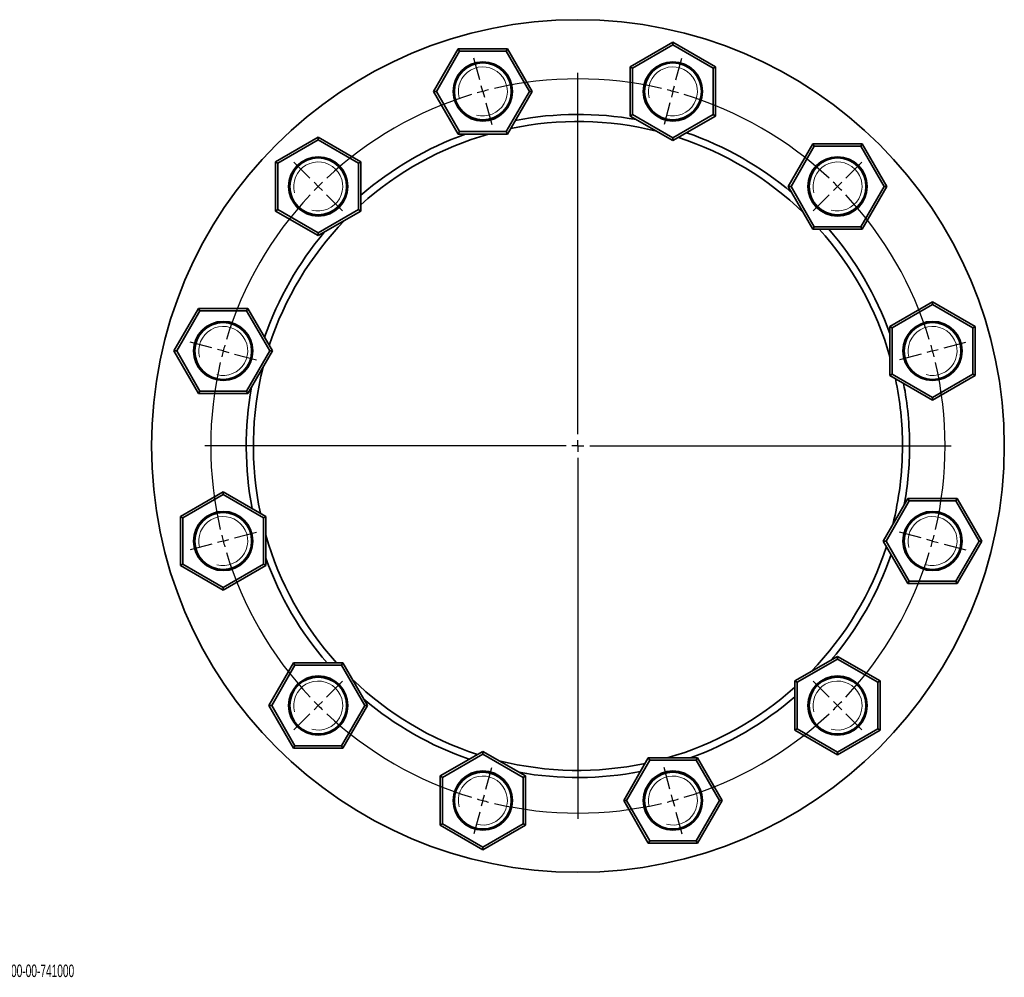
# Model space of a CAD drawing. Header units: millimetres. Extents: x -207 to 624, y 1 to 449.
# Tile 2 of 2: x 208 to 624, y 45 to 449. Entities that reach past the tile are written whole.
import ezdxf

# ---------------------------------------------------------------- set-up
doc = ezdxf.new("R2010")
doc.units = ezdxf.units.MM
doc.layers.add('NOTE', color=7, linetype='Continuous')
doc.styles.add('SLDTEXTSTYLE0', font='TXT', dxfattribs={"width": 0.605})

# ---------------------------------------------------------------- blocks, each defined once
blk = doc.blocks.new('SW_CENTERMARKSYMBOL_0')
at = {"layer": 'NOTE', "color": 0}
for p, q in [((-1.29, 4.83), (-3.75, 14.01)), ((81.53, 4.83), (83.99, 14.01)), ((40.12, -144.72), (40.12, 7.78)), ((0, 0), (-0.65, 2.41)), ((0, 0), (0.65, -2.41)), ((80.23, 0), (80.88, 2.41)), ((80.23, 0), (79.59, -2.41)), ((1.29, -4.83), (3.75, -14.01)), ((78.94, -4.83), (76.48, -14.01)), ((-73.02, -36.58), (-79.74, -29.86)), ((153.25, -36.58), (159.97, -29.86)), ((-69.48, -40.12), (-71.25, -38.35)), ((-69.48, -40.12), (-67.72, -41.88)), ((149.72, -40.12), (147.95, -41.88)), ((149.72, -40.12), (151.49, -38.35)), ((-65.95, -43.65), (-59.23, -50.37)), ((146.18, -43.65), (139.47, -50.37)), ((-114.43, -108.31), (-123.61, -105.85)), ((194.67, -108.31), (203.84, -105.85)), ((-109.6, -109.6), (-112.02, -108.95)), ((-109.6, -109.6), (-107.19, -110.25)), ((-104.77, -110.9), (-95.6, -113.35)), ((185.01, -110.9), (175.83, -113.35)), ((189.84, -109.6), (187.42, -110.25)), ((189.84, -109.6), (192.25, -108.95)), ((40.12, -149.72), (40.12, -147.22)), ((35.12, -149.72), (-117.38, -149.72)), ((40.12, -149.72), (37.62, -149.72)), ((40.12, -149.72), (40.12, -152.22)), ((40.12, -149.72), (42.62, -149.72)), ((45.12, -149.72), (197.62, -149.72)), ((40.12, -154.72), (40.12, -307.22)), ((-104.77, -188.54), (-95.6, -186.08)), ((185.01, -188.54), (175.83, -186.08)), ((-114.43, -191.13), (-123.61, -193.59)), ((-109.6, -189.84), (-112.02, -190.48)), ((-109.6, -189.84), (-107.19, -189.19)), ((189.84, -189.84), (187.42, -189.19)), ((189.84, -189.84), (192.25, -190.48)), ((194.67, -191.13), (203.84, -193.59)), ((-65.95, -255.78), (-59.23, -249.07)), ((146.18, -255.78), (139.47, -249.07)), ((-69.48, -259.32), (-67.72, -257.55)), ((149.72, -259.32), (147.95, -257.55)), ((-69.48, -259.32), (-71.25, -261.09)), ((149.72, -259.32), (151.49, -261.09)), ((-73.02, -262.86), (-79.74, -269.57)), ((153.25, -262.86), (159.97, -269.57)), ((1.29, -294.61), (3.75, -285.43)), ((78.94, -294.61), (76.48, -285.43)), ((0, -299.44), (0.65, -297.02)), ((80.23, -299.44), (79.59, -297.02)), ((0, -299.44), (-0.65, -301.85)), ((80.23, -299.44), (80.88, -301.85)), ((-1.29, -304.27), (-3.75, -313.44)), ((81.53, -304.27), (83.99, -313.44))]:
    blk.add_line(p, q, dxfattribs=at)
for start, end in [(76.8483, 103.1517), (105, 105.9241), (104.0759, 105), (75, 75.9241), (106.8483, 133.1517), (74.0759, 75), (46.8483, 73.1517), (135, 135.9241), (134.0759, 135), (45, 45.9241), (44.0759, 45), (136.8483, 163.1517), (16.8483, 43.1517), (164.0759, 165), (15, 15.9241), (165, 165.9241), (14.0759, 15), (166.8483, 193.1517), (346.8483, 13.1517), (194.0759, 195), (195, 195.9241), (344.0759, 345), (345, 345.9241), (196.8483, 223.1517), (316.8483, 343.1517), (224.0759, 225), (315, 315.9241), (225, 225.9241), (314.0759, 315), (226.8483, 253.1517), (286.8483, 313.1517), (254.0759, 255), (285, 285.9241), (255, 255.9241), (256.8483, 283.1517), (284.0759, 285)]:
    blk.add_arc((40.12, -149.72), 155, start, end, dxfattribs=at)

msp = doc.modelspace()

# ---------------------------------------------------------------- linework, layer by layer
at = {"color": 7, "linetype": 'Continuous', "lineweight": 35}
for p, q in [((383.11, 418.98), (393.51, 436.98)), ((394.08, 435.98), (393.51, 436.98)), ((393.51, 436.98), (414.29, 436.98)), ((413.71, 435.98), (414.29, 436.98)), ((414.29, 436.98), (424.68, 418.98)), ((466.13, 429.37), (484.13, 439.76)), ((484.13, 438.61), (467.13, 428.79)), ((484.13, 438.61), (484.13, 439.76)), ((484.13, 439.76), (502.13, 429.37)), ((501.13, 428.79), (484.13, 438.61)), ((394.08, 435.98), (384.27, 418.98)), ((413.71, 435.98), (394.08, 435.98)), ((423.53, 418.98), (413.71, 435.98)), ((467.13, 428.79), (466.13, 429.37)), ((466.13, 408.58), (466.13, 429.37)), ((467.13, 428.79), (467.13, 409.16)), ((501.13, 428.79), (502.13, 429.37)), ((501.13, 409.16), (501.13, 428.79)), ((502.13, 429.37), (502.13, 408.58)), ((393.51, 400.98), (383.11, 418.98)), ((384.27, 418.98), (383.11, 418.98)), ((384.27, 418.98), (394.08, 401.98)), ((413.71, 401.98), (423.53, 418.98)), ((424.68, 418.98), (414.29, 400.98)), ((424.68, 418.98), (423.53, 418.98)), ((466.13, 408.58), (467.13, 409.16)), ((484.13, 398.19), (466.13, 408.58)), ((467.13, 409.16), (484.13, 399.35)), ((484.13, 399.35), (501.13, 409.16)), ((502.13, 408.58), (484.13, 398.19)), ((502.13, 408.58), (501.13, 409.16)), ((316.41, 389.25), (334.41, 399.64)), ((334.41, 398.49), (334.41, 399.64)), ((334.41, 399.64), (352.41, 389.25)), ((393.51, 400.98), (394.08, 401.98)), ((414.29, 400.98), (393.51, 400.98)), ((394.08, 401.98), (413.71, 401.98)), ((414.29, 400.98), (413.71, 401.98)), ((484.13, 398.19), (484.13, 399.35)), ((334.41, 398.49), (317.41, 388.67)), ((351.41, 388.67), (334.41, 398.49)), ((532.83, 378.86), (543.22, 396.86)), ((543.8, 395.86), (533.99, 378.86)), ((543.8, 395.86), (543.22, 396.86)), ((543.22, 396.86), (564.01, 396.86)), ((563.43, 395.86), (543.8, 395.86)), ((563.43, 395.86), (564.01, 396.86)), ((573.25, 378.86), (563.43, 395.86)), ((564.01, 396.86), (574.4, 378.86)), ((316.41, 368.47), (316.41, 389.25)), ((317.41, 388.67), (316.41, 389.25)), ((317.41, 388.67), (317.41, 369.05)), ((352.41, 389.25), (351.41, 388.67)), ((351.41, 369.05), (351.41, 388.67)), ((352.41, 389.25), (352.41, 368.47)), ((543.22, 360.86), (532.83, 378.86)), ((532.83, 378.86), (533.99, 378.86)), ((533.99, 378.86), (543.8, 361.86)), ((563.43, 361.86), (573.25, 378.86)), ((574.4, 378.86), (564.01, 360.86)), ((573.25, 378.86), (574.4, 378.86)), ((317.41, 369.05), (316.41, 368.47)), ((334.41, 358.08), (316.41, 368.47)), ((317.41, 369.05), (334.41, 359.23)), ((334.41, 359.23), (351.41, 369.05)), ((352.41, 368.47), (334.41, 358.08)), ((352.41, 368.47), (351.41, 369.05)), ((543.22, 360.86), (543.8, 361.86)), ((543.8, 361.86), (563.43, 361.86)), ((564.01, 360.86), (563.43, 361.86)), ((334.41, 358.08), (334.41, 359.23)), ((564.01, 360.86), (543.22, 360.86)), ((575.73, 319.77), (593.73, 330.16)), ((593.73, 329.01), (576.73, 319.19)), ((593.73, 329.01), (593.73, 330.16)), ((593.73, 330.16), (611.73, 319.77)), ((610.73, 319.19), (593.73, 329.01)), ((273.51, 309.38), (283.9, 327.38)), ((284.48, 326.38), (274.67, 309.38)), ((284.48, 326.38), (283.9, 327.38)), ((283.9, 327.38), (304.69, 327.38)), ((304.11, 326.38), (284.48, 326.38)), ((304.69, 327.38), (304.11, 326.38)), ((313.93, 309.38), (304.11, 326.38)), ((304.69, 327.38), (315.08, 309.38)), ((575.73, 319.77), (576.73, 319.19)), ((575.73, 298.98), (575.73, 319.77)), ((576.73, 319.19), (576.73, 299.56)), ((610.73, 319.19), (611.73, 319.77)), ((610.73, 299.56), (610.73, 319.19)), ((611.73, 319.77), (611.73, 298.98)), ((274.67, 309.38), (273.51, 309.38)), ((283.9, 291.38), (273.51, 309.38)), ((274.67, 309.38), (284.48, 292.38)), ((304.11, 292.38), (313.93, 309.38)), ((315.08, 309.38), (304.69, 291.38)), ((315.08, 309.38), (313.93, 309.38)), ((575.73, 298.98), (576.73, 299.56)), ((576.73, 299.56), (593.73, 289.75)), ((593.73, 289.75), (610.73, 299.56)), ((610.73, 299.56), (611.73, 298.98)), ((593.73, 288.59), (575.73, 298.98)), ((611.73, 298.98), (593.73, 288.59)), ((284.48, 292.38), (283.9, 291.38)), ((304.69, 291.38), (283.9, 291.38)), ((284.48, 292.38), (304.11, 292.38)), ((304.69, 291.38), (304.11, 292.38)), ((593.73, 288.59), (593.73, 289.75)), ((276.3, 239.53), (294.3, 249.93)), ((294.3, 249.93), (294.3, 248.77)), ((294.3, 249.93), (312.3, 239.53)), ((294.3, 248.77), (277.3, 238.96)), ((311.3, 238.96), (294.3, 248.77)), ((572.95, 229.14), (583.34, 247.14)), ((583.92, 246.14), (574.1, 229.14)), ((583.34, 247.14), (583.92, 246.14)), ((583.34, 247.14), (604.13, 247.14)), ((603.55, 246.14), (583.92, 246.14)), ((603.55, 246.14), (604.13, 247.14)), ((613.36, 229.14), (603.55, 246.14)), ((604.13, 247.14), (614.52, 229.14)), ((277.3, 238.96), (276.3, 239.53)), ((276.3, 218.75), (276.3, 239.53)), ((277.3, 238.96), (277.3, 219.33)), ((312.3, 239.53), (311.3, 238.96)), ((311.3, 219.33), (311.3, 238.96)), ((312.3, 239.53), (312.3, 218.75)), ((583.34, 211.14), (572.95, 229.14)), ((572.95, 229.14), (574.1, 229.14)), ((574.1, 229.14), (583.92, 212.14)), ((603.55, 212.14), (613.36, 229.14)), ((614.52, 229.14), (604.13, 211.14)), ((613.36, 229.14), (614.52, 229.14)), ((277.3, 219.33), (276.3, 218.75)), ((294.3, 208.36), (276.3, 218.75)), ((277.3, 219.33), (294.3, 209.51)), ((294.3, 209.51), (311.3, 219.33)), ((312.3, 218.75), (294.3, 208.36)), ((312.3, 218.75), (311.3, 219.33)), ((583.34, 211.14), (583.92, 212.14)), ((583.92, 212.14), (603.55, 212.14)), ((603.55, 212.14), (604.13, 211.14)), ((294.3, 209.51), (294.3, 208.36)), ((604.13, 211.14), (583.34, 211.14)), ((535.62, 170.05), (553.62, 180.44)), ((553.62, 179.29), (536.62, 169.47)), ((553.62, 180.44), (553.62, 179.29)), ((553.62, 180.44), (571.62, 170.05)), ((570.62, 169.47), (553.62, 179.29)), ((313.63, 159.66), (324.02, 177.66)), ((324.6, 176.66), (314.78, 159.66)), ((324.02, 177.66), (324.6, 176.66)), ((324.02, 177.66), (344.81, 177.66)), ((344.23, 176.66), (324.6, 176.66)), ((344.81, 177.66), (344.23, 176.66)), ((354.04, 159.66), (344.23, 176.66)), ((344.81, 177.66), (355.2, 159.66)), ((535.62, 149.26), (535.62, 170.05)), ((535.62, 170.05), (536.62, 169.47)), ((536.62, 169.47), (536.62, 149.84)), ((570.62, 169.47), (571.62, 170.05)), ((570.62, 149.84), (570.62, 169.47)), ((571.62, 170.05), (571.62, 149.26)), ((314.78, 159.66), (313.63, 159.66)), ((324.02, 141.66), (313.63, 159.66)), ((314.78, 159.66), (324.6, 142.66)), ((344.23, 142.66), (354.04, 159.66)), ((355.2, 159.66), (344.81, 141.66)), ((355.2, 159.66), (354.04, 159.66)), ((535.62, 149.26), (536.62, 149.84)), ((536.62, 149.84), (553.62, 140.03)), ((553.62, 140.03), (570.62, 149.84)), ((570.62, 149.84), (571.62, 149.26)), ((553.62, 138.87), (535.62, 149.26)), ((571.62, 149.26), (553.62, 138.87)), ((324.6, 142.66), (324.02, 141.66)), ((344.81, 141.66), (324.02, 141.66)), ((324.6, 142.66), (344.23, 142.66)), ((344.23, 142.66), (344.81, 141.66)), ((385.9, 129.93), (403.9, 140.32)), ((403.9, 139.17), (386.9, 129.35)), ((403.9, 140.32), (403.9, 139.17)), ((403.9, 140.32), (421.9, 129.93)), ((420.9, 129.35), (403.9, 139.17)), ((463.35, 119.54), (473.74, 137.54)), ((473.74, 137.54), (474.32, 136.54)), ((473.74, 137.54), (494.52, 137.54)), ((494.52, 137.54), (493.95, 136.54)), ((494.52, 137.54), (504.92, 119.54)), ((553.62, 140.03), (553.62, 138.87)), ((474.32, 136.54), (464.5, 119.54)), ((493.95, 136.54), (474.32, 136.54)), ((503.76, 119.54), (493.95, 136.54)), ((385.9, 129.93), (386.9, 129.35)), ((385.9, 109.15), (385.9, 129.93)), ((386.9, 129.35), (386.9, 109.72)), ((421.9, 129.93), (420.9, 129.35)), ((420.9, 109.72), (420.9, 129.35)), ((421.9, 129.93), (421.9, 109.15)), ((463.35, 119.54), (464.5, 119.54)), ((473.74, 101.54), (463.35, 119.54)), ((464.5, 119.54), (474.32, 102.54)), ((493.95, 102.54), (503.76, 119.54)), ((504.92, 119.54), (494.52, 101.54)), ((503.76, 119.54), (504.92, 119.54)), ((386.9, 109.72), (385.9, 109.15)), ((403.9, 98.76), (385.9, 109.15)), ((386.9, 109.72), (403.9, 99.91)), ((403.9, 99.91), (420.9, 109.72)), ((421.9, 109.15), (403.9, 98.76)), ((420.9, 109.72), (421.9, 109.15)), ((403.9, 99.91), (403.9, 98.76)), ((474.32, 102.54), (473.74, 101.54)), ((494.52, 101.54), (473.74, 101.54)), ((474.32, 102.54), (493.95, 102.54)), ((493.95, 102.54), (494.52, 101.54))]:
    msp.add_line(p, q, dxfattribs=at)
for centre, radius in [((444.02, 269.26), 180), ((403.9, 418.98), 12.5), ((403.9, 418.98), 12), ((484.13, 418.98), 12.5), ((484.13, 418.98), 12), ((334.41, 378.86), 12.5), ((334.41, 378.86), 12), ((553.62, 378.86), 12.5), ((553.62, 378.86), 12), ((294.3, 309.38), 12.5), ((294.3, 309.38), 12), ((593.73, 309.38), 12.5), ((593.73, 309.38), 12), ((294.3, 229.14), 12.5), ((294.3, 229.14), 12), ((593.73, 229.14), 12.5), ((593.73, 229.14), 12), ((334.41, 159.66), 12.5), ((334.41, 159.66), 12), ((553.62, 159.66), 12.5), ((553.62, 159.66), 12), ((403.9, 119.54), 12.5), ((403.9, 119.54), 12), ((484.13, 119.54), 12.5), ((484.13, 119.54), 12)]:
    msp.add_circle(centre, radius, dxfattribs=at)
at = {"color": 7, "linetype": 'Continuous', "lineweight": 18}
for centre in [(403.9, 418.98), (484.13, 418.98), (334.41, 378.86), (553.62, 378.86), (294.3, 309.38), (593.73, 309.38), (294.3, 229.14), (593.73, 229.14), (334.41, 159.66), (553.62, 159.66), (403.9, 119.54), (484.13, 119.54)]:
    msp.add_arc(centre, 10.35, 255, 195, dxfattribs=at)
at = {"color": 7, "linetype": 'Continuous', "lineweight": 35}
for radius, start, end in [(140, 79.8058, 100.8664), (137, 75.961, 101.961), (140, 109.8058, 130.8664), (137, 105.961, 131.961), (137, 45.961, 71.961), (140, 49.8058, 70.8664), (137, 135.961, 161.961), (140, 139.8058, 160.8664), (137, 15.961, 41.961), (140, 19.8058, 40.8664), (137, 165.961, 191.961), (137, 0, 11.961), (140, 0, 10.8664), (140, 169.8058, 190.8664), (137, 345.961, 0), (140, 349.8058, 0), (137, 195.961, 221.961), (137, 315.961, 341.961), (140, 199.8058, 220.8664), (140, 319.8058, 340.8664), (137, 225.961, 251.961), (137, 285.961, 311.961), (140, 229.8058, 250.8664), (140, 289.8058, 310.8664), (137, 255.961, 281.961), (140, 259.8058, 280.8664)]:
    msp.add_arc((444.02, 269.26), radius, start, end, dxfattribs=at)

# ---------------------------------------------------------------- block references
at = {"layer": 'NOTE'}
msp.add_blockref('SW_CENTERMARKSYMBOL_0', (403.9, 418.98), dxfattribs=at)

# ---------------------------------------------------------------- texts
at = {"layer": 'NOTE', "insert": (176.66, 50.3), "char_height": 5.2917, "attachment_point": 1, "style": 'SLDTEXTSTYLE0'}
msp.add_mtext('CODE: 873-0200-00-741000', dxfattribs=at)

doc.saveas('drawing.dxf')
